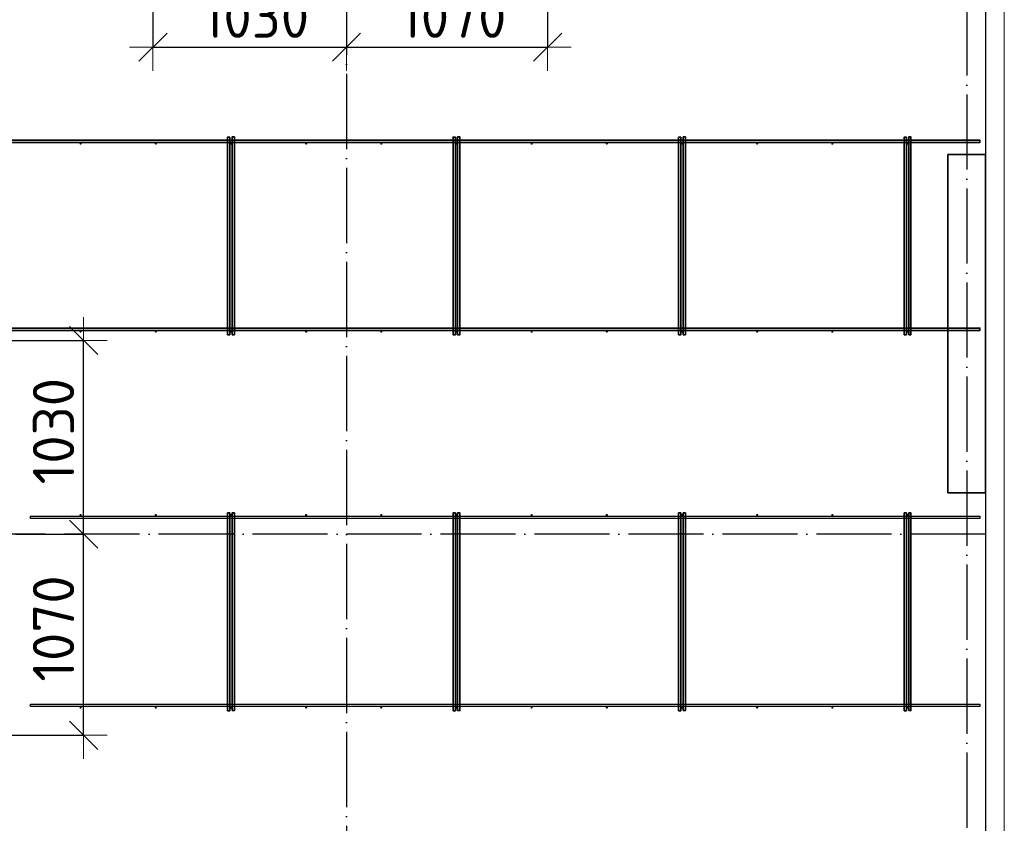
# Model space of a CAD drawing. Header units: millimetres. Extents: x -3483 to 105345, y -283423 to 72284.
# Tile 113 of 165: x 100011 to 105250, y 6862 to 11137. Entities that reach past the tile are written whole.
import ezdxf

# ---------------------------------------------------------------- set-up
doc = ezdxf.new("R2010")
doc.units = ezdxf.units.MM
doc.header["$PDMODE"] = 65
doc.linetypes.add('______11', pattern=[500, 400, -50, 0, -50])
doc.linetypes.add('______5', pattern=[1100, 800, -100, 100, -100])
for name, color, linetype, lineweight in [('Standard', 7, 'Continuous', 25), ('Колонна (1)', 7, 'Continuous', 35), ('Размерная линия_ общее', 7, 'Continuous', 13), ('Стена_ общее', 7, 'Continuous', 35), ('Фундамент_ общее', 7, 'Continuous', 35)]:
    doc.layers.add(name, color=color, linetype=linetype, lineweight=lineweight)
doc.layers.add('Арм.стержн. Фиксатор', color=7, linetype='Continuous', lineweight=35, true_color=0x501e0f)
doc.layers.add('Осевая линия_ общее', color=7, linetype='______5', lineweight=13, true_color=0xa0a0a0)
doc.styles.add('ISOCPEUR', font='ISOCPEUR')
doc.dimstyles.new('DIMSTYLE_4', dxfattribs={"dimtxt": 220, "dimasz": 250, "dimexe": 0, "dimexo": 0, "dimgap": 110, "dimtad": 2, "dimdec": 0, "dimrnd": 5, "dimzin": 12, "dimdsep": 46, "dimtxsty": 'ISOCPEUR', "dimblk1": 'ALL_ML_STRICH', "dimblk2": 'ALL_ML_STRICH', "dimsah": 1, "dimcen": 0, "dimclrd": 7, "dimclre": 256, "dimclrt": 7, "dimadec": 0, "dimazin": 0, "dimtfac": 1, "dimtdec": 0, "dimtix": 1, "dimtmove": 2, "dimatfit": 3, "dimfxl": 0, "dimtzin": 0, "dimlwd": 0, "dimlwe": -3, "dimarcsym": 0})

# ---------------------------------------------------------------- blocks, each defined once
blk = doc.blocks.new('ALL_ML_STRICH')
at = {"color": 0, "linetype": 'ByBlock', "lineweight": -2}
for p, q in [((0, -0.5), (0, 0.5)), ((-0.3, -0.3), (0.3, 0.3)), ((-1, 0), (0.5, 0))]:
    blk.add_line(p, q, dxfattribs=at)
blk = doc.blocks.new('*D661')
at = {"layer": 'DEFPOINTS', "color": 7, "linetype": 'Continuous', "lineweight": 13, "transparency": 33554687}
for p in [(100089, 8400), (99482.5, 7330), (100351, 7330)]:
    blk.add_point(p, dxfattribs=at)
at = {"layer": 'Размерная линия_ общее', "color": 253, "linetype": 'Continuous', "lineweight": -2, "true_color": 0xa0a0a0, "transparency": 33554687}
for p, q in [((99989, 8400), (100351, 8400)), ((99582.5, 7330), (100351, 7330))]:
    blk.add_line(p, q, dxfattribs=at)
at = {"layer": 'Размерная линия_ общее', "color": 7, "linetype": 'Continuous', "lineweight": -2, "transparency": 33554687}
blk.add_line((100351, 7330), (100351, 8400), dxfattribs=at)
at = {"layer": 'Размерная линия_ общее', "color": 7, "linetype": 'Continuous', "lineweight": 13, "transparency": 33554687, "xscale": 250, "yscale": 250, "zscale": 250}
for p, rotation in [((100351, 8400), 90), ((100351, 7330), 270)]:
    blk.add_blockref('ALL_ML_STRICH', p, dxfattribs=dict(at, rotation=rotation))
at = {"layer": 'Размерная линия_ общее', "color": 7, "linetype": 'Continuous', "lineweight": 13, "transparency": 33554687, "insert": (100191, 7898), "char_height": 220, "width": 880, "attachment_point": 5, "rotation": 90, "style": 'ISOCPEUR'}
blk.add_mtext('\\A1;{1070}', dxfattribs=at)
blk = doc.blocks.new('*D662')
at = {"layer": 'DEFPOINTS', "color": 7, "linetype": 'Continuous', "lineweight": 13, "transparency": 33554687}
for p in [(99530.1, 9430), (100089, 8400), (100351, 8400)]:
    blk.add_point(p, dxfattribs=at)
at = {"layer": 'Размерная линия_ общее', "color": 253, "linetype": 'Continuous', "lineweight": -2, "true_color": 0xa0a0a0, "transparency": 33554687}
for p, q in [((99630.1, 9430), (100351, 9430)), ((99989, 8400), (100351, 8400))]:
    blk.add_line(p, q, dxfattribs=at)
at = {"layer": 'Размерная линия_ общее', "color": 7, "linetype": 'Continuous', "lineweight": -2, "transparency": 33554687}
blk.add_line((100351, 8400), (100351, 9430), dxfattribs=at)
at = {"layer": 'Размерная линия_ общее', "color": 7, "linetype": 'Continuous', "lineweight": 13, "transparency": 33554687, "xscale": 250, "yscale": 250, "zscale": 250}
for p, rotation in [((100351, 9430), 90), ((100351, 8400), 270)]:
    blk.add_blockref('ALL_ML_STRICH', p, dxfattribs=dict(at, rotation=rotation))
at = {"layer": 'Размерная линия_ общее', "color": 7, "linetype": 'Continuous', "lineweight": 13, "transparency": 33554687, "insert": (100191, 8948), "char_height": 220, "width": 880, "attachment_point": 5, "rotation": 90, "style": 'ISOCPEUR'}
blk.add_mtext('\\A1;{1030}', dxfattribs=at)
blk = doc.blocks.new('*D666')
at = {"layer": 'DEFPOINTS', "color": 7, "linetype": 'Continuous', "lineweight": 13, "transparency": 33554687}
for p in [(100720, 11656.3), (101750, 11251), (100720, 10990.7)]:
    blk.add_point(p, dxfattribs=at)
at = {"layer": 'Размерная линия_ общее', "color": 253, "linetype": 'Continuous', "lineweight": -2, "true_color": 0xa0a0a0, "transparency": 33554687}
for p, q in [((100720, 11556.3), (100720, 10990.7)), ((101750, 10990.7), (101750, 10990.7))]:
    blk.add_line(p, q, dxfattribs=at)
at = {"layer": 'Размерная линия_ общее', "color": 7, "linetype": 'Continuous', "lineweight": -2, "transparency": 33554687}
blk.add_line((100720, 10990.7), (101750, 10990.7), dxfattribs=at)
at = {"layer": 'Размерная линия_ общее', "color": 7, "linetype": 'Continuous', "lineweight": 13, "transparency": 33554687, "xscale": 250, "yscale": 250, "zscale": 250, "rotation": 180}
blk.add_blockref('ALL_ML_STRICH', (100720, 10990.7), dxfattribs=at)
at = {"layer": 'Размерная линия_ общее', "color": 7, "linetype": 'Continuous', "lineweight": 13, "transparency": 33554687, "xscale": 250, "yscale": 250, "zscale": 250}
blk.add_blockref('ALL_ML_STRICH', (101750, 10990.7), dxfattribs=at)
at = {"layer": 'Размерная линия_ общее', "color": 7, "linetype": 'Continuous', "lineweight": 13, "transparency": 33554687, "insert": (101268, 11150.7), "char_height": 220, "width": 880, "attachment_point": 5, "style": 'ISOCPEUR'}
blk.add_mtext('\\A1;{1030}', dxfattribs=at)
blk = doc.blocks.new('*D667')
at = {"layer": 'DEFPOINTS', "color": 7, "linetype": 'Continuous', "lineweight": 13, "transparency": 33554687}
for p in [(102820, 11665.8), (101750, 11251), (101750, 10990.7)]:
    blk.add_point(p, dxfattribs=at)
at = {"layer": 'Размерная линия_ общее', "color": 253, "linetype": 'Continuous', "lineweight": -2, "true_color": 0xa0a0a0, "transparency": 33554687}
for p, q in [((102820, 11565.8), (102820, 10990.7)), ((101750, 10990.7), (101750, 10990.7))]:
    blk.add_line(p, q, dxfattribs=at)
at = {"layer": 'Размерная линия_ общее', "color": 7, "linetype": 'Continuous', "lineweight": -2, "transparency": 33554687}
blk.add_line((101750, 10990.7), (102820, 10990.7), dxfattribs=at)
at = {"layer": 'Размерная линия_ общее', "color": 7, "linetype": 'Continuous', "lineweight": 13, "transparency": 33554687, "xscale": 250, "yscale": 250, "zscale": 250, "rotation": 180}
blk.add_blockref('ALL_ML_STRICH', (101750, 10990.7), dxfattribs=at)
at = {"layer": 'Размерная линия_ общее', "color": 7, "linetype": 'Continuous', "lineweight": 13, "transparency": 33554687, "xscale": 250, "yscale": 250, "zscale": 250}
blk.add_blockref('ALL_ML_STRICH', (102820, 10990.7), dxfattribs=at)
at = {"layer": 'Размерная линия_ общее', "color": 7, "linetype": 'Continuous', "lineweight": 13, "transparency": 33554687, "insert": (102318, 11150.7), "char_height": 220, "width": 880, "attachment_point": 5, "style": 'ISOCPEUR'}
blk.add_mtext('\\A1;{1070}', dxfattribs=at)
blk = doc.blocks.new('СЛОЖНЫЙ_ОБЪЕКТ_13')
at = {"layer": 'Колонна (1)', "color": 9, "lineweight": -3, "true_color": 0xc7c7c7, "transparency": 33554687}
for p, q in [((104950, 10420), (104950, 8620)), ((105150, 10420), (104950, 10420)), ((105150, 8620), (105150, 10420)), ((104950, 8620), (105150, 8620))]:
    blk.add_line(p, q, dxfattribs=at)

msp = doc.modelspace()

# ---------------------------------------------------------------- hatches: boundary and pattern name
at = {"layer": 'Арм.стержн. Фиксатор', "linetype": 'Continuous', "lineweight": 35, "transparency": 33554687}
for points in [[(100341, 10478), (100340.5, 10480.3), (100339.2, 10482.2), (100337.3, 10483.5), (100335, 10484), (100332.7, 10483.5), (100330.8, 10482.2), (100329.5, 10480.3), (100329, 10478), (100329.5, 10475.7), (100330.8, 10473.8), (100332.7, 10472.5), (100335, 10472), (100337.3, 10472.5), (100339.2, 10473.8), (100340.5, 10475.7)], [(100741, 10478), (100740.5, 10480.3), (100739.2, 10482.2), (100737.3, 10483.5), (100735, 10484), (100732.7, 10483.5), (100730.8, 10482.2), (100729.5, 10480.3), (100729, 10478), (100729.5, 10475.7), (100730.8, 10473.8), (100732.7, 10472.5), (100735, 10472), (100737.3, 10472.5), (100739.2, 10473.8), (100740.5, 10475.7)], [(101141, 10478), (101140.5, 10480.3), (101139.2, 10482.2), (101137.3, 10483.5), (101135, 10484), (101132.7, 10483.5), (101130.8, 10482.2), (101129.5, 10480.3), (101129, 10478), (101129.5, 10475.7), (101130.8, 10473.8), (101132.7, 10472.5), (101135, 10472), (101137.3, 10472.5), (101139.2, 10473.8), (101140.5, 10475.7)], [(101541, 10478), (101540.5, 10480.3), (101539.2, 10482.2), (101537.3, 10483.5), (101535, 10484), (101532.7, 10483.5), (101530.8, 10482.2), (101529.5, 10480.3), (101529, 10478), (101529.5, 10475.7), (101530.8, 10473.8), (101532.7, 10472.5), (101535, 10472), (101537.3, 10472.5), (101539.2, 10473.8), (101540.5, 10475.7)], [(101941, 10478), (101940.5, 10480.3), (101939.2, 10482.2), (101937.3, 10483.5), (101935, 10484), (101932.7, 10483.5), (101930.8, 10482.2), (101929.5, 10480.3), (101929, 10478), (101929.5, 10475.7), (101930.8, 10473.8), (101932.7, 10472.5), (101935, 10472), (101937.3, 10472.5), (101939.2, 10473.8), (101940.5, 10475.7)], [(102341, 10478), (102340.5, 10480.3), (102339.2, 10482.2), (102337.3, 10483.5), (102335, 10484), (102332.7, 10483.5), (102330.8, 10482.2), (102329.5, 10480.3), (102329, 10478), (102329.5, 10475.7), (102330.8, 10473.8), (102332.7, 10472.5), (102335, 10472), (102337.3, 10472.5), (102339.2, 10473.8), (102340.5, 10475.7)], [(102741, 10478), (102740.5, 10480.3), (102739.2, 10482.2), (102737.3, 10483.5), (102735, 10484), (102732.7, 10483.5), (102730.8, 10482.2), (102729.5, 10480.3), (102729, 10478), (102729.5, 10475.7), (102730.8, 10473.8), (102732.7, 10472.5), (102735, 10472), (102737.3, 10472.5), (102739.2, 10473.8), (102740.5, 10475.7)], [(103141, 10478), (103140.5, 10480.3), (103139.2, 10482.2), (103137.3, 10483.5), (103135, 10484), (103132.7, 10483.5), (103130.8, 10482.2), (103129.5, 10480.3), (103129, 10478), (103129.5, 10475.7), (103130.8, 10473.8), (103132.7, 10472.5), (103135, 10472), (103137.3, 10472.5), (103139.2, 10473.8), (103140.5, 10475.7)], [(103541, 10478), (103540.5, 10480.3), (103539.2, 10482.2), (103537.3, 10483.5), (103535, 10484), (103532.7, 10483.5), (103530.8, 10482.2), (103529.5, 10480.3), (103529, 10478), (103529.5, 10475.7), (103530.8, 10473.8), (103532.7, 10472.5), (103535, 10472), (103537.3, 10472.5), (103539.2, 10473.8), (103540.5, 10475.7)], [(103941, 10478), (103940.5, 10480.3), (103939.2, 10482.2), (103937.3, 10483.5), (103935, 10484), (103932.7, 10483.5), (103930.8, 10482.2), (103929.5, 10480.3), (103929, 10478), (103929.5, 10475.7), (103930.8, 10473.8), (103932.7, 10472.5), (103935, 10472), (103937.3, 10472.5), (103939.2, 10473.8), (103940.5, 10475.7)], [(104341, 10478), (104340.5, 10480.3), (104339.2, 10482.2), (104337.3, 10483.5), (104335, 10484), (104332.7, 10483.5), (104330.8, 10482.2), (104329.5, 10480.3), (104329, 10478), (104329.5, 10475.7), (104330.8, 10473.8), (104332.7, 10472.5), (104335, 10472), (104337.3, 10472.5), (104339.2, 10473.8), (104340.5, 10475.7)], [(104741, 10478), (104740.5, 10480.3), (104739.2, 10482.2), (104737.3, 10483.5), (104735, 10484), (104732.7, 10483.5), (104730.8, 10482.2), (104729.5, 10480.3), (104729, 10478), (104729.5, 10475.7), (104730.8, 10473.8), (104732.7, 10472.5), (104735, 10472), (104737.3, 10472.5), (104739.2, 10473.8), (104740.5, 10475.7)], [(100341, 9478), (100340.5, 9480.3), (100339.2, 9482.2), (100337.3, 9483.5), (100335, 9484), (100332.7, 9483.5), (100330.8, 9482.2), (100329.5, 9480.3), (100329, 9478), (100329.5, 9475.7), (100330.8, 9473.8), (100332.7, 9472.5), (100335, 9472), (100337.3, 9472.5), (100339.2, 9473.8), (100340.5, 9475.7)], [(100741, 9478), (100740.5, 9480.3), (100739.2, 9482.2), (100737.3, 9483.5), (100735, 9484), (100732.7, 9483.5), (100730.8, 9482.2), (100729.5, 9480.3), (100729, 9478), (100729.5, 9475.7), (100730.8, 9473.8), (100732.7, 9472.5), (100735, 9472), (100737.3, 9472.5), (100739.2, 9473.8), (100740.5, 9475.7)], [(101141, 9478), (101140.5, 9480.3), (101139.2, 9482.2), (101137.3, 9483.5), (101135, 9484), (101132.7, 9483.5), (101130.8, 9482.2), (101129.5, 9480.3), (101129, 9478), (101129.5, 9475.7), (101130.8, 9473.8), (101132.7, 9472.5), (101135, 9472), (101137.3, 9472.5), (101139.2, 9473.8), (101140.5, 9475.7)], [(101541, 9478), (101540.5, 9480.3), (101539.2, 9482.2), (101537.3, 9483.5), (101535, 9484), (101532.7, 9483.5), (101530.8, 9482.2), (101529.5, 9480.3), (101529, 9478), (101529.5, 9475.7), (101530.8, 9473.8), (101532.7, 9472.5), (101535, 9472), (101537.3, 9472.5), (101539.2, 9473.8), (101540.5, 9475.7)], [(101941, 9478), (101940.5, 9480.3), (101939.2, 9482.2), (101937.3, 9483.5), (101935, 9484), (101932.7, 9483.5), (101930.8, 9482.2), (101929.5, 9480.3), (101929, 9478), (101929.5, 9475.7), (101930.8, 9473.8), (101932.7, 9472.5), (101935, 9472), (101937.3, 9472.5), (101939.2, 9473.8), (101940.5, 9475.7)], [(102341, 9478), (102340.5, 9480.3), (102339.2, 9482.2), (102337.3, 9483.5), (102335, 9484), (102332.7, 9483.5), (102330.8, 9482.2), (102329.5, 9480.3), (102329, 9478), (102329.5, 9475.7), (102330.8, 9473.8), (102332.7, 9472.5), (102335, 9472), (102337.3, 9472.5), (102339.2, 9473.8), (102340.5, 9475.7)], [(102741, 9478), (102740.5, 9480.3), (102739.2, 9482.2), (102737.3, 9483.5), (102735, 9484), (102732.7, 9483.5), (102730.8, 9482.2), (102729.5, 9480.3), (102729, 9478), (102729.5, 9475.7), (102730.8, 9473.8), (102732.7, 9472.5), (102735, 9472), (102737.3, 9472.5), (102739.2, 9473.8), (102740.5, 9475.7)], [(103141, 9478), (103140.5, 9480.3), (103139.2, 9482.2), (103137.3, 9483.5), (103135, 9484), (103132.7, 9483.5), (103130.8, 9482.2), (103129.5, 9480.3), (103129, 9478), (103129.5, 9475.7), (103130.8, 9473.8), (103132.7, 9472.5), (103135, 9472), (103137.3, 9472.5), (103139.2, 9473.8), (103140.5, 9475.7)], [(103541, 9478), (103540.5, 9480.3), (103539.2, 9482.2), (103537.3, 9483.5), (103535, 9484), (103532.7, 9483.5), (103530.8, 9482.2), (103529.5, 9480.3), (103529, 9478), (103529.5, 9475.7), (103530.8, 9473.8), (103532.7, 9472.5), (103535, 9472), (103537.3, 9472.5), (103539.2, 9473.8), (103540.5, 9475.7)], [(103941, 9478), (103940.5, 9480.3), (103939.2, 9482.2), (103937.3, 9483.5), (103935, 9484), (103932.7, 9483.5), (103930.8, 9482.2), (103929.5, 9480.3), (103929, 9478), (103929.5, 9475.7), (103930.8, 9473.8), (103932.7, 9472.5), (103935, 9472), (103937.3, 9472.5), (103939.2, 9473.8), (103940.5, 9475.7)], [(104341, 9478), (104340.5, 9480.3), (104339.2, 9482.2), (104337.3, 9483.5), (104335, 9484), (104332.7, 9483.5), (104330.8, 9482.2), (104329.5, 9480.3), (104329, 9478), (104329.5, 9475.7), (104330.8, 9473.8), (104332.7, 9472.5), (104335, 9472), (104337.3, 9472.5), (104339.2, 9473.8), (104340.5, 9475.7)], [(104741, 9478), (104740.5, 9480.3), (104739.2, 9482.2), (104737.3, 9483.5), (104735, 9484), (104732.7, 9483.5), (104730.8, 9482.2), (104729.5, 9480.3), (104729, 9478), (104729.5, 9475.7), (104730.8, 9473.8), (104732.7, 9472.5), (104735, 9472), (104737.3, 9472.5), (104739.2, 9473.8), (104740.5, 9475.7)], [(100341, 8502), (100340.5, 8504.3), (100339.2, 8506.2), (100337.3, 8507.5), (100335, 8508), (100332.7, 8507.5), (100330.8, 8506.2), (100329.5, 8504.3), (100329, 8502), (100329.5, 8499.7), (100330.8, 8497.8), (100332.7, 8496.5), (100335, 8496), (100337.3, 8496.5), (100339.2, 8497.8), (100340.5, 8499.7)], [(100741, 8502), (100740.5, 8504.3), (100739.2, 8506.2), (100737.3, 8507.5), (100735, 8508), (100732.7, 8507.5), (100730.8, 8506.2), (100729.5, 8504.3), (100729, 8502), (100729.5, 8499.7), (100730.8, 8497.8), (100732.7, 8496.5), (100735, 8496), (100737.3, 8496.5), (100739.2, 8497.8), (100740.5, 8499.7)], [(101141, 8502), (101140.5, 8504.3), (101139.2, 8506.2), (101137.3, 8507.5), (101135, 8508), (101132.7, 8507.5), (101130.8, 8506.2), (101129.5, 8504.3), (101129, 8502), (101129.5, 8499.7), (101130.8, 8497.8), (101132.7, 8496.5), (101135, 8496), (101137.3, 8496.5), (101139.2, 8497.8), (101140.5, 8499.7)], [(101541, 8502), (101540.5, 8504.3), (101539.2, 8506.2), (101537.3, 8507.5), (101535, 8508), (101532.7, 8507.5), (101530.8, 8506.2), (101529.5, 8504.3), (101529, 8502), (101529.5, 8499.7), (101530.8, 8497.8), (101532.7, 8496.5), (101535, 8496), (101537.3, 8496.5), (101539.2, 8497.8), (101540.5, 8499.7)], [(101941, 8502), (101940.5, 8504.3), (101939.2, 8506.2), (101937.3, 8507.5), (101935, 8508), (101932.7, 8507.5), (101930.8, 8506.2), (101929.5, 8504.3), (101929, 8502), (101929.5, 8499.7), (101930.8, 8497.8), (101932.7, 8496.5), (101935, 8496), (101937.3, 8496.5), (101939.2, 8497.8), (101940.5, 8499.7)], [(102341, 8502), (102340.5, 8504.3), (102339.2, 8506.2), (102337.3, 8507.5), (102335, 8508), (102332.7, 8507.5), (102330.8, 8506.2), (102329.5, 8504.3), (102329, 8502), (102329.5, 8499.7), (102330.8, 8497.8), (102332.7, 8496.5), (102335, 8496), (102337.3, 8496.5), (102339.2, 8497.8), (102340.5, 8499.7)], [(102741, 8502), (102740.5, 8504.3), (102739.2, 8506.2), (102737.3, 8507.5), (102735, 8508), (102732.7, 8507.5), (102730.8, 8506.2), (102729.5, 8504.3), (102729, 8502), (102729.5, 8499.7), (102730.8, 8497.8), (102732.7, 8496.5), (102735, 8496), (102737.3, 8496.5), (102739.2, 8497.8), (102740.5, 8499.7)], [(103141, 8502), (103140.5, 8504.3), (103139.2, 8506.2), (103137.3, 8507.5), (103135, 8508), (103132.7, 8507.5), (103130.8, 8506.2), (103129.5, 8504.3), (103129, 8502), (103129.5, 8499.7), (103130.8, 8497.8), (103132.7, 8496.5), (103135, 8496), (103137.3, 8496.5), (103139.2, 8497.8), (103140.5, 8499.7)], [(103541, 8502), (103540.5, 8504.3), (103539.2, 8506.2), (103537.3, 8507.5), (103535, 8508), (103532.7, 8507.5), (103530.8, 8506.2), (103529.5, 8504.3), (103529, 8502), (103529.5, 8499.7), (103530.8, 8497.8), (103532.7, 8496.5), (103535, 8496), (103537.3, 8496.5), (103539.2, 8497.8), (103540.5, 8499.7)], [(103941, 8502), (103940.5, 8504.3), (103939.2, 8506.2), (103937.3, 8507.5), (103935, 8508), (103932.7, 8507.5), (103930.8, 8506.2), (103929.5, 8504.3), (103929, 8502), (103929.5, 8499.7), (103930.8, 8497.8), (103932.7, 8496.5), (103935, 8496), (103937.3, 8496.5), (103939.2, 8497.8), (103940.5, 8499.7)], [(104341, 8502), (104340.5, 8504.3), (104339.2, 8506.2), (104337.3, 8507.5), (104335, 8508), (104332.7, 8507.5), (104330.8, 8506.2), (104329.5, 8504.3), (104329, 8502), (104329.5, 8499.7), (104330.8, 8497.8), (104332.7, 8496.5), (104335, 8496), (104337.3, 8496.5), (104339.2, 8497.8), (104340.5, 8499.7)], [(104741, 8502), (104740.5, 8504.3), (104739.2, 8506.2), (104737.3, 8507.5), (104735, 8508), (104732.7, 8507.5), (104730.8, 8506.2), (104729.5, 8504.3), (104729, 8502), (104729.5, 8499.7), (104730.8, 8497.8), (104732.7, 8496.5), (104735, 8496), (104737.3, 8496.5), (104739.2, 8497.8), (104740.5, 8499.7)], [(100341, 7478), (100340.5, 7480.3), (100339.2, 7482.2), (100337.3, 7483.5), (100335, 7484), (100332.7, 7483.5), (100330.8, 7482.2), (100329.5, 7480.3), (100329, 7478), (100329.5, 7475.7), (100330.8, 7473.8), (100332.7, 7472.5), (100335, 7472), (100337.3, 7472.5), (100339.2, 7473.8), (100340.5, 7475.7)], [(100741, 7478), (100740.5, 7480.3), (100739.2, 7482.2), (100737.3, 7483.5), (100735, 7484), (100732.7, 7483.5), (100730.8, 7482.2), (100729.5, 7480.3), (100729, 7478), (100729.5, 7475.7), (100730.8, 7473.8), (100732.7, 7472.5), (100735, 7472), (100737.3, 7472.5), (100739.2, 7473.8), (100740.5, 7475.7)], [(101141, 7478), (101140.5, 7480.3), (101139.2, 7482.2), (101137.3, 7483.5), (101135, 7484), (101132.7, 7483.5), (101130.8, 7482.2), (101129.5, 7480.3), (101129, 7478), (101129.5, 7475.7), (101130.8, 7473.8), (101132.7, 7472.5), (101135, 7472), (101137.3, 7472.5), (101139.2, 7473.8), (101140.5, 7475.7)], [(101541, 7478), (101540.5, 7480.3), (101539.2, 7482.2), (101537.3, 7483.5), (101535, 7484), (101532.7, 7483.5), (101530.8, 7482.2), (101529.5, 7480.3), (101529, 7478), (101529.5, 7475.7), (101530.8, 7473.8), (101532.7, 7472.5), (101535, 7472), (101537.3, 7472.5), (101539.2, 7473.8), (101540.5, 7475.7)], [(101941, 7478), (101940.5, 7480.3), (101939.2, 7482.2), (101937.3, 7483.5), (101935, 7484), (101932.7, 7483.5), (101930.8, 7482.2), (101929.5, 7480.3), (101929, 7478), (101929.5, 7475.7), (101930.8, 7473.8), (101932.7, 7472.5), (101935, 7472), (101937.3, 7472.5), (101939.2, 7473.8), (101940.5, 7475.7)], [(102341, 7478), (102340.5, 7480.3), (102339.2, 7482.2), (102337.3, 7483.5), (102335, 7484), (102332.7, 7483.5), (102330.8, 7482.2), (102329.5, 7480.3), (102329, 7478), (102329.5, 7475.7), (102330.8, 7473.8), (102332.7, 7472.5), (102335, 7472), (102337.3, 7472.5), (102339.2, 7473.8), (102340.5, 7475.7)], [(102741, 7478), (102740.5, 7480.3), (102739.2, 7482.2), (102737.3, 7483.5), (102735, 7484), (102732.7, 7483.5), (102730.8, 7482.2), (102729.5, 7480.3), (102729, 7478), (102729.5, 7475.7), (102730.8, 7473.8), (102732.7, 7472.5), (102735, 7472), (102737.3, 7472.5), (102739.2, 7473.8), (102740.5, 7475.7)], [(103141, 7478), (103140.5, 7480.3), (103139.2, 7482.2), (103137.3, 7483.5), (103135, 7484), (103132.7, 7483.5), (103130.8, 7482.2), (103129.5, 7480.3), (103129, 7478), (103129.5, 7475.7), (103130.8, 7473.8), (103132.7, 7472.5), (103135, 7472), (103137.3, 7472.5), (103139.2, 7473.8), (103140.5, 7475.7)], [(103541, 7478), (103540.5, 7480.3), (103539.2, 7482.2), (103537.3, 7483.5), (103535, 7484), (103532.7, 7483.5), (103530.8, 7482.2), (103529.5, 7480.3), (103529, 7478), (103529.5, 7475.7), (103530.8, 7473.8), (103532.7, 7472.5), (103535, 7472), (103537.3, 7472.5), (103539.2, 7473.8), (103540.5, 7475.7)], [(103941, 7478), (103940.5, 7480.3), (103939.2, 7482.2), (103937.3, 7483.5), (103935, 7484), (103932.7, 7483.5), (103930.8, 7482.2), (103929.5, 7480.3), (103929, 7478), (103929.5, 7475.7), (103930.8, 7473.8), (103932.7, 7472.5), (103935, 7472), (103937.3, 7472.5), (103939.2, 7473.8), (103940.5, 7475.7)], [(104341, 7478), (104340.5, 7480.3), (104339.2, 7482.2), (104337.3, 7483.5), (104335, 7484), (104332.7, 7483.5), (104330.8, 7482.2), (104329.5, 7480.3), (104329, 7478), (104329.5, 7475.7), (104330.8, 7473.8), (104332.7, 7472.5), (104335, 7472), (104337.3, 7472.5), (104339.2, 7473.8), (104340.5, 7475.7)], [(104741, 7478), (104740.5, 7480.3), (104739.2, 7482.2), (104737.3, 7483.5), (104735, 7484), (104732.7, 7483.5), (104730.8, 7482.2), (104729.5, 7480.3), (104729, 7478), (104729.5, 7475.7), (104730.8, 7473.8), (104732.7, 7472.5), (104735, 7472), (104737.3, 7472.5), (104739.2, 7473.8), (104740.5, 7475.7)]]:
    msp.add_hatch(color=34, dxfattribs=at).paths.add_polyline_path(points)

# ---------------------------------------------------------------- linework, layer by layer
at = {"layer": 'Standard', "color": 7, "linetype": 'Continuous', "lineweight": 13, "transparency": 33554687}
msp.add_lwpolyline([(79250, -750), (105250, -750), (105250, 46690), (79250, 46690), (79250, -750)], dxfattribs=at)
at = {"layer": 'Арм.стержн. Фиксатор', "color": 34, "linetype": 'Continuous', "lineweight": 35, "transparency": 33554687}
for points in [[(98155.9, 10496), (105120, 10496), (105120, 10484), (98155.9, 10484), (98155.9, 10496)], [(98155.9, 10496), (105120, 10496), (105120, 10484), (98155.9, 10484), (98155.9, 10496)], [(101129.3, 10512.9), (101129.3, 9460.8), (101117.3, 9460.8), (101117.3, 10512.9), (101129.3, 10512.9)], [(101141.3, 9461.1), (101141.3, 10513.1), (101153.3, 10513.1), (101153.3, 9461.1), (101141.3, 9461.1)], [(102329.3, 10512.9), (102329.3, 9460.8), (102317.3, 9460.8), (102317.3, 10512.9), (102329.3, 10512.9)], [(102341.3, 9461.1), (102341.3, 10513.1), (102353.3, 10513.1), (102353.3, 9461.1), (102341.3, 9461.1)], [(103529.3, 10512.9), (103529.3, 9460.8), (103517.3, 9460.8), (103517.3, 10512.9), (103529.3, 10512.9)], [(103541.3, 9461.1), (103541.3, 10513.1), (103553.3, 10513.1), (103553.3, 9461.1), (103541.3, 9461.1)], [(104729.3, 10512.9), (104729.3, 9460.8), (104717.3, 9460.8), (104717.3, 10512.9), (104729.3, 10512.9)], [(104741.3, 9461.1), (104741.3, 10513.1), (104753.3, 10513.1), (104753.3, 9461.1), (104741.3, 9461.1)], [(98155.9, 9496), (105120, 9496), (105120, 9484), (98155.9, 9484), (98155.9, 9496)], [(98155.9, 9496), (105120, 9496), (105120, 9484), (98155.9, 9484), (98155.9, 9496)], [(101129.3, 8512.9), (101129.3, 7460.8), (101117.3, 7460.8), (101117.3, 8512.9), (101129.3, 8512.9)], [(101141.3, 7461.1), (101141.3, 8513.1), (101153.3, 8513.1), (101153.3, 7461.1), (101141.3, 7461.1)], [(102329.3, 8512.9), (102329.3, 7460.8), (102317.3, 7460.8), (102317.3, 8512.9), (102329.3, 8512.9)], [(102341.3, 7461.1), (102341.3, 8513.1), (102353.3, 8513.1), (102353.3, 7461.1), (102341.3, 7461.1)], [(103529.3, 8512.9), (103529.3, 7460.8), (103517.3, 7460.8), (103517.3, 8512.9), (103529.3, 8512.9)], [(103541.3, 7461.1), (103541.3, 8513.1), (103553.3, 8513.1), (103553.3, 7461.1), (103541.3, 7461.1)], [(104729.3, 8512.9), (104729.3, 7460.8), (104717.3, 7460.8), (104717.3, 8512.9), (104729.3, 8512.9)], [(104741.3, 7461.1), (104741.3, 8513.1), (104753.3, 8513.1), (104753.3, 7461.1), (104741.3, 7461.1)]]:
    msp.add_lwpolyline(points, dxfattribs=at)
at = {"layer": 'Арм.стержн. Фиксатор', "color": 34, "linetype": 'Continuous', "lineweight": 25, "transparency": 33554687}
for points in [[(100068.8, 8496), (105120, 8496), (105120, 8484), (100068.8, 8484), (100068.8, 8496)], [(100068.8, 8496), (105120, 8496), (105120, 8484), (100068.8, 8484), (100068.8, 8496)], [(100068.8, 7496), (105120, 7496), (105120, 7484), (100068.8, 7484), (100068.8, 7496)], [(100068.8, 7496), (105120, 7496), (105120, 7484), (100068.8, 7484), (100068.8, 7496)]]:
    msp.add_lwpolyline(points, dxfattribs=at)
at = {"layer": 'Колонна (1)', "color": 7, "lineweight": 25, "transparency": 33554687}
for p, q in [((104950, 8620), (104950, 10420)), ((104950, 10420), (105150, 10420)), ((105150, 10420), (105150, 8620)), ((105150, 8620), (104950, 8620))]:
    msp.add_line(p, q, dxfattribs=at)
at = {"layer": 'Колонна (1)', "color": 7, "linetype": 'Continuous', "lineweight": 25, "transparency": 33554687}
for p, q in [((104950, 8620), (104950, 10420)), ((104950, 10420), (105150, 10420)), ((105150, 10420), (105150, 8620)), ((105150, 8620), (104950, 8620))]:
    msp.add_line(p, q, dxfattribs=at)
at = {"layer": 'Осевая линия_ общее', "color": 253, "linetype": '______11', "lineweight": -3, "true_color": 0xa0a0a0, "transparency": 33554687}
for p, q in [((101750, 17850), (101750, -2827.9)), ((105050, 14740), (105050, -2827.9)), ((105150, 8400), (77142.2, 8400))]:
    msp.add_line(p, q, dxfattribs=at)
at = {"layer": 'Фундамент_ общее', "color": 7, "lineweight": 25, "transparency": 33554687}
for p, q in [((105150, 12650), (105150, 10420)), ((105150, 8620), (105150, 6480))]:
    msp.add_line(p, q, dxfattribs=at)
at = {"layer": 'Фундамент_ общее', "color": 7, "linetype": 'Continuous', "lineweight": 25, "transparency": 33554687}
for p, q in [((105150, 12650), (105150, 10420)), ((105150, 8620), (105150, 6480))]:
    msp.add_line(p, q, dxfattribs=at)

# ---------------------------------------------------------------- block references
at = {"layer": 'Стена_ общее', "color": 9, "linetype": 'Continuous', "lineweight": -3, "true_color": 0xc7c7c7, "transparency": 33554687}
msp.add_blockref('СЛОЖНЫЙ_ОБЪЕКТ_13', (0, 0), dxfattribs=at)

# ---------------------------------------------------------------- dimensions: what is measured, and where the dimension line sits
at = {"layer": 'Размерная линия_ общее', "color": 7, "linetype": 'Continuous', "lineweight": 13, "transparency": 33554687}
for base, p1, p2, picture, middle in [((101750, 10990.7), (100720, 11556.3), (101750, 10990.7), '*D666', (101268, 11150.7)), ((102820, 10990.7), (101750, 10990.7), (102820, 11565.8), '*D667', (102318, 11150.7))]:
    dim = msp.add_linear_dim(base=base, p1=p1, p2=p2, dimstyle='DIMSTYLE_4', override={"dimpost": '<>', "dimclrd": 7, "dimclre": 253, "dimclrt": 7, "dimlwd": 0, "dimlwe": 65533}, dxfattribs=at)
    dim.commit()
    dim.dimension.update_dxf_attribs({"geometry": picture, "text_midpoint": middle, "dimtype": 160})
for base, p1, p2, picture, middle in [((100351, 9430), (99989, 8400), (99630.1, 9430), '*D662', (100191, 8948)), ((100351, 8400), (99582.5, 7330), (99989, 8400), '*D661', (100191, 7898))]:
    dim = msp.add_linear_dim(base=base, p1=p1, p2=p2, angle=90, dimstyle='DIMSTYLE_4', override={"dimpost": '<>', "dimclrd": 7, "dimclre": 253, "dimclrt": 7, "dimlwd": 0, "dimlwe": 65533}, dxfattribs=at)
    dim.commit()
    dim.dimension.update_dxf_attribs({"geometry": picture, "text_midpoint": middle, "dimtype": 160})

doc.saveas('drawing.dxf')
